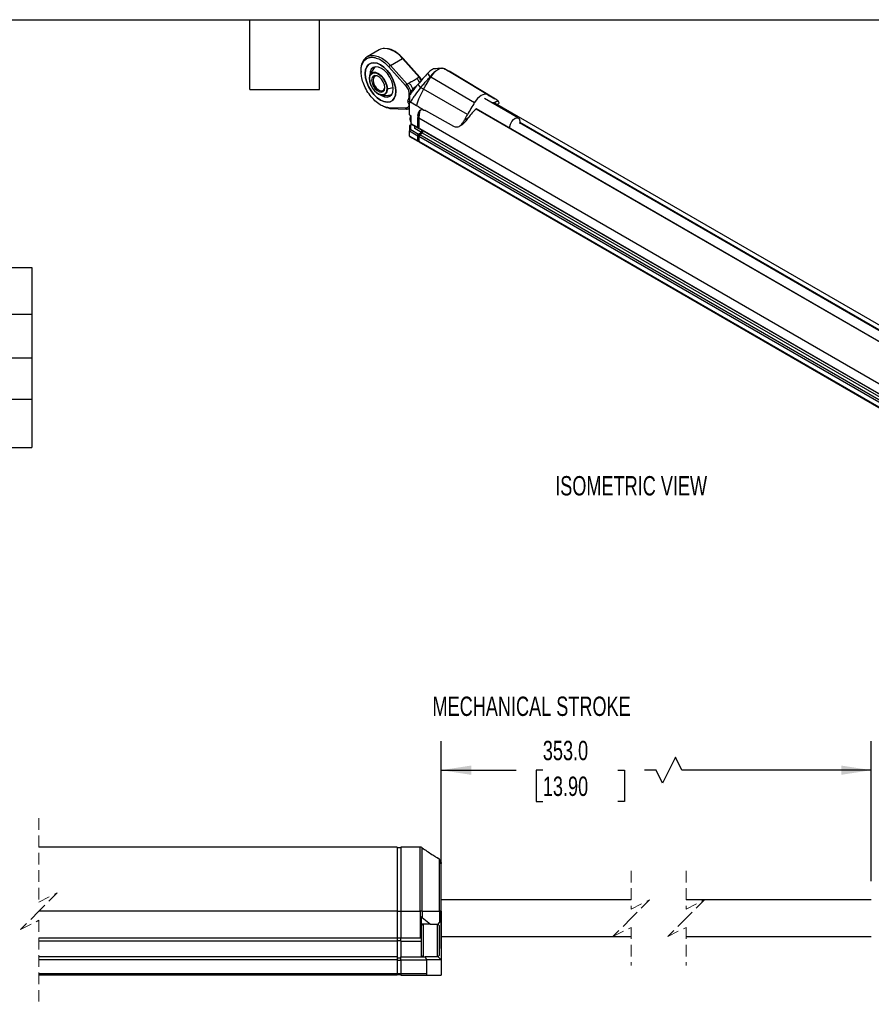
# Model space of a CAD drawing. Header units: millimetres. Extents: x 8 to 341, y 8 to 262.
# Tile 4 of 5: x 138 to 255, y 127 to 262. Entities that reach past the tile are written whole.
import ezdxf

# ---------------------------------------------------------------- set-up
doc = ezdxf.new("R2010")
doc.units = ezdxf.units.MM
doc.header["$LTSCALE"] = 1.25
doc.linetypes.add('HIDDEN', pattern=[1.905, 1.27, -0.635])
doc.layers.add('DIMENSIONS', color=140, linetype='Continuous', lineweight=25)
doc.layers.add('TEXT', color=140, linetype='Continuous', lineweight=25)
doc.styles.add('SLDTEXTSTYLE0', font='TXT', dxfattribs={"width": 0.7})
doc.dimstyles.new('SLDDIMSTYLE4', dxfattribs={"dimtxt": 2.69751, "dimasz": 4.1275, "dimexe": 0, "dimexo": 0.0625, "dimgap": 0.674377, "dimtad": 0, "dimtih": 1, "dimtoh": 1, "dimrnd": 1e-09, "dimzin": 4, "dimdsep": 46, "dimtxsty": 'SLDTEXTSTYLE0', "dimsah": 1, "dimcen": 0.09, "dimadec": 0, "dimazin": 1, "dimtfac": 1, "dimtofl": 0, "dimtmove": 0, "dimatfit": 3, "dimfxl": 0, "dimfrac": 2, "dimtolj": 1, "dimtzin": 12, "dimarcsym": 0})

# ---------------------------------------------------------------- blocks, each defined once
blk = doc.blocks.new('SW_TABLEANNOTATION_0')
at = {"layer": 'DIMENSIONS', "color": 0}
for p, q in [((0, 0), (0, -6.37)), ((0, 0), (68.44, 0)), ((68.44, 0), (68.44, -6.37)), ((68.44, 0), (103.4, 0)), ((103.4, 0), (103.4, -6.37)), ((0, -6.37), (0, -12.32)), ((0, -6.37), (68.44, -6.37)), ((68.44, -6.37), (68.44, -12.32)), ((68.44, -6.37), (103.4, -6.37)), ((103.4, -6.37), (103.4, -12.32)), ((0, -12.32), (0, -18)), ((0, -12.32), (68.44, -12.32)), ((68.44, -12.32), (68.44, -18)), ((68.44, -12.32), (103.4, -12.32)), ((103.4, -12.32), (103.4, -18)), ((0, -18), (0, -24.6)), ((0, -18), (68.44, -18)), ((68.44, -18), (68.44, -24.6)), ((68.44, -18), (103.4, -18)), ((103.4, -18), (103.4, -24.6)), ((0, -24.6), (68.44, -24.6)), ((68.44, -24.6), (103.4, -24.6))]:
    blk.add_line(p, q, dxfattribs=at)
at = {"layer": 'DIMENSIONS', "color": 0, "attachment_point": 1, "style": 'SLDTEXTSTYLE0'}
for s, insert, char_height in [('SLPC [MM]', (24.54, -1.87), 2.646), ('350', (82.56, -1.87), 2.646), ('US [ USEFUL STROKE ]', (13.5, -8.03), 2.6458), ('350', (82.56, -8.03), 2.646), ('MS [ MECHANICAL STROKE ]', (8.35, -13.85), 2.6458), ('353', (82.56, -13.85), 2.646), ('L [ TOTAL LENGTH ]', (16.21, -19.99), 2.6458), ('451', (82.56, -19.99), 2.646)]:
    blk.add_mtext(s, dxfattribs=dict(at, insert=insert, char_height=char_height))
blk = doc.blocks.new('_D_12')
at = {"layer": 'DIMENSIONS'}
for p, q in [((196, 134.98), (196, 163.31)), ((254.86, 144.18), (254.86, 163.31)), ((228.08, 161.1), (226.32, 157.57)), ((228.96, 159.34), (228.08, 161.1)), ((196, 159.34), (206.28, 159.34)), ((209.93, 159.34), (209.03, 159.34)), ((209.03, 159.34), (209.03, 155.05)), ((220.19, 159.34), (221.1, 159.34)), ((221.1, 159.34), (221.1, 155.05)), ((225.44, 159.34), (223.85, 159.34)), ((226.32, 157.57), (225.44, 159.34)), ((254.86, 159.34), (228.96, 159.34)), ((209.03, 155.05), (209.93, 155.05)), ((221.1, 155.05), (220.19, 155.05))]:
    blk.add_line(p, q, dxfattribs=at)
for points in [[(196, 159.34), (200.13, 158.7), (200.13, 159.97)], [(254.86, 159.34), (250.74, 159.97), (250.74, 158.7)]]:
    blk.add_solid(points, dxfattribs=at)
at = {"layer": 'DIMENSIONS', "char_height": 2.646, "attachment_point": 1, "style": 'SLDTEXTSTYLE0'}
for s, insert in [('353.0', (209.93, 163.35)), ('13.90', (209.93, 158.46))]:
    blk.add_mtext(s, dxfattribs=dict(at, insert=insert))

msp = doc.modelspace()

# ---------------------------------------------------------------- linework, layer by layer
for p, q in [((187.526, 257.828), (185.887, 256.882)), ((189.076, 255.68), (190.715, 256.627)), ((190.715, 256.627), (192.996, 254.067)), ((193.087, 254.088), (190.806, 256.647)), ((188.87, 255.482), (191.15, 252.922)), ((191.357, 253.121), (189.076, 255.68)), ((194.526, 254.146), (194.197, 254.627)), ((196.497, 255.2), (196.424, 255.242)), ((202.389, 251.671), (196.497, 255.2)), ((197.089, 254.901), (197.492, 254.669)), ((197.127, 254.873), (197.089, 254.901)), ((197.551, 254.636), (197.131, 254.878)), ((197.492, 254.669), (203.384, 251.14)), ((197.577, 254.621), (197.492, 254.669)), ((203.467, 251.093), (197.577, 254.621)), ((186.213, 253.892), (186.272, 254.29)), ((191.635, 253.281), (191.357, 253.121)), ((192.996, 254.067), (192.717, 253.906)), ((193.2, 252.656), (192.87, 253.133)), ((194.526, 254.146), (194.598, 254.104)), ((194.598, 254.104), (200.599, 250.638)), ((191.62, 251.795), (191.62, 251.233)), ((192.305, 252.632), (192.62, 252.837)), ((192.305, 252.632), (192.403, 252.576)), ((193.603, 252.424), (193.2, 252.656)), ((199.603, 248.957), (193.603, 252.424)), ((191.481, 250.809), (191.69, 251.449)), ((191.69, 250.688), (191.481, 250.809)), ((191.69, 248.915), (191.69, 250.543)), ((191.84, 250.687), (192.655, 250.217)), ((206.581, 248.491), (201.971, 251.153)), ((203.214, 250.556), (203.763, 250.873)), ((203.214, 250.556), (203.488, 250.443)), ((321.979, 182.047), (203.362, 250.523)), ((203.659, 250.352), (203.899, 250.49)), ((191.15, 249.837), (188.87, 249.91)), ((189.008, 249.789), (191.288, 249.717)), ((191.627, 249.798), (191.69, 249.835)), ((192.876, 249.057), (192.848, 248.574)), ((193.957, 249.479), (197.705, 247.376)), ((319.245, 181.35), (200.805, 249.724)), ((319.275, 181.358), (200.822, 249.74)), ((200.835, 249.75), (200.835, 249.777)), ((191.69, 248.915), (191.915, 248.785)), ((191.69, 248.915), (191.915, 248.785)), ((191.69, 248.915), (191.69, 248.915)), ((191.755, 248.414), (191.755, 248.303)), ((191.915, 247.698), (191.915, 248.785)), ((192.815, 247.178), (191.915, 247.698)), ((192.044, 247.624), (191.915, 247.698)), ((192.825, 248.826), (192.815, 248.82)), ((192.815, 248.82), (192.815, 247.178)), ((192.848, 247.212), (192.848, 248.574)), ((192.848, 248.574), (192.976, 248.499)), ((317.041, 176.834), (192.976, 248.455)), ((192.976, 248.455), (192.976, 247.078)), ((199.225, 248.253), (199.773, 248.569)), ((320.585, 182.101), (206.751, 247.817)), ((320.623, 182.146), (206.762, 247.876)), ((191.872, 247.573), (191.69, 247.468)), ((191.69, 247.468), (191.69, 246.726)), ((191.69, 246.726), (191.872, 246.917)), ((191.69, 246.726), (192.815, 246.076)), ((191.69, 246.02), (191.69, 246.726)), ((191.872, 247.573), (192.002, 247.648)), ((191.872, 246.917), (191.872, 247.573)), ((191.872, 246.917), (192.944, 246.299)), ((192.044, 247.624), (192.944, 247.104)), ((192.43, 247.041), (192.43, 247.401)), ((193.33, 246.521), (192.43, 247.041)), ((192.815, 247.178), (192.944, 247.104)), ((192.848, 247.212), (192.976, 247.138)), ((192.957, 247.149), (192.848, 247.212)), ((192.944, 247.104), (192.976, 247.123)), ((193.33, 246.521), (192.944, 246.299)), ((192.957, 247.149), (192.976, 247.138)), ((192.957, 246.269), (193.362, 246.503)), ((317.041, 175.457), (192.976, 247.078)), ((192.976, 247.078), (193.105, 247.004)), ((317.17, 175.383), (193.105, 247.004)), ((193.49, 246.421), (193.105, 246.199)), ((193.33, 246.874), (193.33, 246.521)), ((193.362, 246.503), (193.362, 246.856)), ((193.362, 246.503), (193.49, 246.429)), ((193.49, 246.781), (193.49, 246.421)), ((317.555, 174.8), (193.49, 246.421)), ((198.523, 247.387), (198.83, 247.564)), ((192.815, 245.371), (191.69, 246.02)), ((191.69, 246.02), (191.69, 245.99)), ((191.69, 245.99), (192.834, 245.329)), ((192.944, 246.299), (192.815, 246.076)), ((192.815, 246.076), (192.815, 245.371)), ((192.848, 246.079), (192.957, 246.269)), ((192.848, 246.079), (192.989, 245.998)), ((192.848, 245.389), (192.848, 246.079)), ((192.976, 245.315), (192.848, 245.389)), ((192.857, 245.369), (192.976, 245.3)), ((192.88, 245.334), (192.899, 245.345)), ((192.957, 246.269), (193.098, 246.188)), ((193.105, 246.199), (192.976, 245.976)), ((317.041, 174.355), (192.976, 245.976)), ((192.976, 245.976), (192.976, 245.271)), ((317.041, 173.649), (192.976, 245.271)), ((192.995, 245.229), (317.06, 173.608)), ((317.17, 174.577), (193.105, 246.199)), ((190.003, 148.82), (140.996, 148.82)), ((190.003, 148.817), (140.996, 148.817)), ((190.003, 148.82), (190.003, 148.817)), ((190.003, 148.817), (190.003, 140.076)), ((190.503, 148.72), (190.003, 148.72)), ((193.131, 148.82), (190.503, 148.82)), ((190.503, 148.82), (190.503, 148.817)), ((190.503, 148.817), (190.503, 140.076)), ((193.131, 148.817), (190.503, 148.817)), ((193.131, 148.817), (193.131, 148.82)), ((193.131, 140.076), (193.131, 148.817)), ((193.438, 140.076), (193.438, 148.718)), ((195.811, 147.117), (195.509, 147.352)), ((195.835, 147.064), (195.811, 147.117)), ((195.811, 140.076), (195.811, 147.117)), ((222.022, 141.597), (196.003, 141.597)), ((254.864, 141.597), (229.522, 141.597)), ((190.003, 140.076), (140.996, 140.076)), ((190.003, 140.076), (190.003, 136.367)), ((190.003, 140.076), (190.503, 140.076)), ((190.503, 140.076), (193.131, 140.076)), ((190.503, 140.076), (190.503, 136.367)), ((193.438, 140.076), (193.131, 140.076)), ((193.131, 140.076), (193.131, 136.367)), ((193.438, 140.076), (193.438, 139.191)), ((193.438, 140.076), (195.811, 140.076)), ((195.811, 140.076), (195.811, 138.505)), ((196.003, 140.076), (195.811, 140.076)), ((196.003, 140.076), (196.003, 138.697)), ((193.303, 139.266), (193.303, 136.336)), ((193.438, 139.191), (194.583, 138.297)), ((196.003, 138.697), (196.003, 133.397)), ((193.553, 138.297), (193.303, 138.047)), ((194.583, 138.297), (193.303, 138.297)), ((193.603, 133.797), (193.603, 138.297)), ((194.583, 138.297), (195.603, 138.297)), ((195.503, 136.25), (195.503, 138.297)), ((195.803, 138.047), (195.553, 138.297)), ((195.603, 138.297), (195.811, 138.505)), ((195.603, 138.247), (195.603, 138.297)), ((195.803, 136.224), (195.803, 138.047)), ((190.003, 136.367), (140.996, 136.367)), ((190.003, 135.967), (140.996, 135.967)), ((190.003, 136.408), (190.503, 136.408)), ((190.003, 136.367), (190.003, 135.967)), ((190.003, 136.067), (190.503, 136.067)), ((190.003, 135.967), (190.003, 133.797)), ((190.503, 135.967), (190.503, 136.367)), ((193.131, 136.367), (190.503, 136.367)), ((190.503, 135.967), (193.303, 135.967)), ((190.503, 135.967), (190.503, 133.797)), ((193.303, 136.336), (193.303, 135.967)), ((193.303, 135.967), (193.303, 133.797)), ((195.503, 133.797), (195.503, 136.25)), ((195.803, 134.047), (195.803, 136.224)), ((196.003, 136.597), (222.022, 136.597)), ((229.522, 136.597), (254.864, 136.597)), ((190.003, 133.797), (140.996, 133.797)), ((190.003, 133.397), (140.996, 133.397)), ((190.003, 133.797), (190.003, 133.397)), ((190.003, 133.697), (190.503, 133.697)), ((190.003, 133.397), (190.003, 131.497)), ((190.003, 133.355), (190.503, 133.355)), ((190.503, 133.797), (193.837, 133.797)), ((190.503, 133.397), (190.503, 133.797)), ((190.503, 133.397), (194.003, 133.397)), ((190.503, 133.397), (190.503, 131.497)), ((193.303, 134.047), (193.553, 133.797)), ((193.837, 133.797), (194.003, 133.397)), ((195.603, 133.797), (193.837, 133.797)), ((194.003, 133.397), (194.003, 131.497)), ((196.003, 133.397), (194.003, 133.397)), ((195.553, 133.797), (195.803, 134.047)), ((195.603, 133.797), (195.603, 133.847)), ((195.603, 133.797), (196.003, 133.397)), ((196.003, 133.397), (196.003, 131.297)), ((190.003, 131.497), (140.996, 131.497)), ((190.003, 131.297), (140.996, 131.297)), ((190.003, 131.497), (190.003, 131.297)), ((190.503, 131.497), (190.003, 131.497)), ((190.003, 131.397), (190.503, 131.397)), ((194.003, 131.497), (190.503, 131.497)), ((190.503, 131.497), (190.503, 131.297)), ((190.503, 131.297), (194.203, 131.297)), ((194.203, 131.297), (196.003, 131.297))]:
    msp.add_line(p, q)
at = {"color": 7, "linetype": 'HIDDEN', "lineweight": 18}
for p, q in [((140.996, 152.789), (140.996, 141.309)), ((222.022, 145.566), (222.022, 140.347)), ((229.522, 145.566), (229.522, 140.347)), ((140.996, 141.309), (143.496, 142.559)), ((143.496, 142.559), (140.996, 140.059)), ((222.022, 140.347), (224.522, 141.597)), ((224.522, 141.597), (222.022, 139.097)), ((229.522, 140.347), (232.022, 141.597)), ((232.022, 141.597), (229.522, 139.097)), ((140.996, 140.059), (138.496, 137.559)), ((138.496, 137.559), (140.996, 138.809)), ((140.996, 138.809), (140.996, 127.328)), ((222.022, 139.097), (219.522, 136.597)), ((229.522, 139.097), (227.022, 136.597)), ((219.522, 136.597), (222.022, 137.847)), ((222.022, 137.847), (222.022, 132.628)), ((227.022, 136.597), (229.522, 137.847)), ((229.522, 137.847), (229.522, 132.628))]:
    msp.add_line(p, q, dxfattribs=at)
at = {"flags": 128}
for points in [[(185.642, 254.56), (185.694, 253.993), (185.848, 253.393), (186.097, 252.792), (186.428, 252.219), (186.824, 251.703), (187.266, 251.27), (187.731, 250.941), (188.196, 250.733), (188.637, 250.657), (189.033, 250.715), (189.364, 250.906), (189.613, 251.22), (189.767, 251.641), (189.82, 252.148), (189.767, 252.715), (189.613, 253.314), (189.364, 253.915), (189.033, 254.488), (188.637, 255.004), (188.196, 255.437), (187.731, 255.766), (187.266, 255.974), (186.824, 256.05), (186.428, 255.992), (186.097, 255.801), (185.848, 255.487), (185.694, 255.066), (185.642, 254.56)], [(189.82, 252.148), (189.767, 251.641), (189.613, 251.22), (189.364, 250.906), (189.033, 250.715), (188.637, 250.657), (188.196, 250.733), (187.731, 250.941), (187.266, 251.27), (186.824, 251.703), (186.428, 252.219), (186.097, 252.792), (185.848, 253.393), (185.694, 253.993), (185.642, 254.56), (185.694, 255.066), (185.848, 255.487), (186.097, 255.801), (186.428, 255.992), (186.824, 256.05), (187.266, 255.974), (187.731, 255.766), (188.196, 255.437), (188.637, 255.004), (189.033, 254.488), (189.364, 253.915), (189.613, 253.314), (189.767, 252.715), (189.82, 252.148)], [(185.886, 256.881), (185.926, 256.903), (186.37, 257.049), (186.875, 257.05), (187.421, 256.904), (187.984, 256.619), (188.544, 256.206), (189.076, 255.68)], [(190.715, 256.627), (190.742, 256.641), (190.766, 256.65), (190.785, 256.654), (190.8, 256.652), (190.806, 256.647)], [(187.805, 251.605), (187.86, 251.572), (188.276, 251.396), (188.663, 251.357), (188.996, 251.46), (189.252, 251.697), (189.412, 252.052), (189.467, 252.5), (189.412, 253.012), (189.252, 253.553), (188.996, 254.084), (188.663, 254.571), (188.276, 254.981), (187.86, 255.284), (187.444, 255.461), (187.056, 255.499), (186.724, 255.396), (186.468, 255.16), (186.308, 254.805), (186.253, 254.356)], [(186.272, 254.29), (186.273, 254.294), (186.447, 254.588), (186.718, 254.744), (187.059, 254.748), (187.438, 254.599), (187.816, 254.311), (188.158, 253.913), (188.429, 253.444), (188.603, 252.949), (188.662, 252.477)], [(196.497, 255.2), (196.292, 255.27), (196.059, 255.275), (195.808, 255.216), (195.547, 255.095), (195.287, 254.915), (195.036, 254.684), (194.803, 254.411), (194.598, 254.104)], [(186.509, 253.688), (186.564, 253.301), (186.72, 252.898), (186.959, 252.528), (187.253, 252.235), (187.566, 252.054), (187.859, 252.008), (188.099, 252.102), (188.255, 252.324), (188.309, 252.649), (188.255, 253.035), (188.099, 253.438), (187.859, 253.808), (187.566, 254.101), (187.253, 254.282), (186.959, 254.328), (186.72, 254.234), (186.564, 254.012), (186.509, 253.688)], [(187.459, 254.177), (187.432, 254.19), (187.148, 254.261), (186.912, 254.192), (186.756, 253.991), (186.702, 253.688)], [(186.702, 253.688), (186.756, 253.321), (186.912, 252.941), (187.148, 252.6), (187.432, 252.343), (187.726, 252.204), (187.99, 252.204), (188.189, 252.341), (188.296, 252.597), (188.308, 252.707)], [(192.996, 254.067), (193.023, 254.081), (193.046, 254.09), (193.066, 254.094), (193.08, 254.092), (193.087, 254.088)], [(193.603, 252.424), (193.728, 252.633), (193.852, 252.843), (193.977, 253.053), (194.101, 253.263), (194.226, 253.474), (194.35, 253.684), (194.474, 253.894), (194.598, 254.104)], [(202.389, 251.671), (202.195, 251.737), (201.976, 251.743), (201.739, 251.687), (201.494, 251.572), (201.248, 251.403), (201.011, 251.185), (200.792, 250.927), (200.599, 250.638)], [(200.599, 250.638), (200.474, 250.428), (200.35, 250.218), (200.226, 250.007), (200.101, 249.797), (199.977, 249.587), (199.852, 249.377), (199.728, 249.167), (199.603, 248.957)], [(188.933, 249.817), (188.544, 249.897), (188.25, 250.002)], [(191.316, 249.719), (191.297, 249.717), (191.288, 249.717)], [(191.69, 249.842), (191.679, 249.833), (191.616, 249.792)], [(193.665, 249.589), (193.489, 249.621), (193.326, 249.614), (193.179, 249.567), (193.053, 249.482), (192.951, 249.361), (192.876, 249.207), (192.831, 249.025), (192.815, 248.82)], [(193.103, 249.505), (193.016, 249.031), (192.976, 248.455)], [(191.839, 248.83), (191.782, 248.645), (191.755, 248.414)], [(205.459, 247.063), (205.431, 247.341), (205.504, 247.675), (205.667, 248.008), (205.898, 248.288), (206.159, 248.474), (206.413, 248.536), (206.619, 248.466), (206.746, 248.274), (206.776, 247.989), (206.728, 247.729)], [(193.438, 148.718), (193.436, 148.722), (193.432, 148.723), (193.429, 148.723)], [(196.003, 140.076), (196.003, 142.442), (196.003, 143.853), (196.003, 145.203), (196.003, 146.184), (196.003, 146.651)], [(196.003, 138.697), (195.995, 138.689), (195.97, 138.664), (195.93, 138.625), (195.877, 138.571), (195.811, 138.505)]]:
    msp.add_lwpolyline(points, dxfattribs=at)
for centre, radius, start, end in [((188.236, 256.573), 1.442, 87.75121, 119.51028), ((187.917, 254.548), 3.487, 36.60674, 83.80567), ((187.215, 255.156), 2.178, 127.61958, 190.71042), ((189.382, 255.156), 0.607, 120.27297, 147.59826), ((268.405, 388.776), 151.701, 241.70499, 242.13113), ((188.64, 253.904), 2.427, 180.29107, 250.09931), ((191.662, 252.597), 0.607, 120.27297, 147.59826), ((189.734, 251.655), 2.186, 8.31346, 42.10348), ((191.274, 252.543), 2.299, 27.8513, 41.51346), ((187.946, 252.339), 0.73, 259.62259, 10.89854), ((191.763, 252.069), 0.31, 242.51678, 275.81511), ((201.357, 247.785), 9.035, 149.11199, 164.38854), ((274.314, 385.28), 151.738, 241.70499, 242.13113), ((202.803, 249.056), 1.556, 74.65304, 85.86251), ((202.535, 249.538), 1.813, 47.41389, 62.09044), ((189.025, 249.948), 0.16, 193.73316, 263.84499), ((191.305, 249.875), 0.16, 193.73316, 263.84499), ((191.382, 250.232), 0.498, 267.05341, 297.99628), ((204.884, 245.04), 6.211, 130.68464, 145.37371), ((192.6, 248.377), 0.855, 149.24121, 216.85493), ((207.578, 244.219), 9.277, 149.2829, 154.22117), ((192.855, 245.365), 0.0397, 170.78596, 309.20329), ((192.87, 245.387), 0.0229, 174.37962, 234.30196), ((193.019, 245.265), 0.0436, 172.74417, 235.94365), ((193.131, 138.797), 0.5, 52.00007, 69.85907), ((193.131, 135.867), 0.5, 69.85911, 90.00043), ((194.203, 131.497), 0.2, 179.99981, 270.00019)]:
    msp.add_arc(centre, radius, start, end)
for points, knots in [([(190.804, 256.65), (190.603, 256.857), (190.258, 257.214), (189.651, 257.64), (189.108, 257.925), (188.753, 257.963), (188.624, 257.976)], [0, 0, 0, 0, 0.28906259, 0.49820827, 0.81685711, 1, 1, 1, 1]), ([(185.136, 255.555), (185.198, 255.754), (185.328, 256.173), (185.732, 256.6), (186.284, 256.823), (186.947, 256.79), (187.639, 256.517), (188.296, 256.074), (188.685, 255.673), (188.87, 255.482)], [0, 0, 0, 0, 0.1339296, 0.2818422, 0.4352497, 0.5886572, 0.7365698, 0.874586, 1, 1, 1, 1]), ([(188.307, 250.013), (188.091, 250.101), (187.642, 250.284), (186.946, 250.826), (186.285, 251.553), (185.729, 252.417), (185.333, 253.313), (185.107, 254.159), (185.051, 254.897), (185.063, 255.367), (185.134, 255.549), (185.136, 255.555)], [0, 0, 0, 0, 0.1217517, 0.2522336, 0.3875629, 0.5228921, 0.653374, 0.7751257, 0.8857603, 0.996395, 1, 1, 1, 1]), ([(187.026, 255.475), (187.011, 255.463), (186.835, 255.326), (186.583, 254.975), (186.363, 254.569), (186.283, 254.324), (186.265, 254.268)], [0, 0, 0, 0, 0.0410173, 0.4617619, 0.8778932, 1, 1, 1, 1]), ([(186.285, 254.196), (186.315, 254.299), (186.364, 254.401), (186.513, 254.57), (186.614, 254.637), (186.87, 254.693), (187.025, 254.682), (187.275, 254.593), (187.361, 254.551), (187.531, 254.447), (187.616, 254.384), (187.861, 254.171), (188.009, 253.997), (188.25, 253.641), (188.343, 253.46), (188.478, 253.126), (188.52, 252.973), (188.571, 252.706), (188.581, 252.59), (188.581, 252.492)], [0, 0, 0, 0, 0.125, 0.125, 0.25, 0.25, 0.375, 0.375, 0.4375, 0.4375, 0.5, 0.5, 0.625, 0.625, 0.75, 0.75, 0.875, 0.875, 1, 1, 1, 1]), ([(194.197, 254.627), (193.976, 254.378), (193.534, 253.88), (193.091, 253.382), (192.87, 253.133)], [0, 0, 0, 0, 0.5000301, 1, 1, 1, 1]), ([(195.074, 255.216), (195.067, 255.217), (195.012, 255.226), (194.851, 255.16), (194.616, 255.019), (194.386, 254.828), (194.255, 254.688), (194.197, 254.627)], [0, 0, 0, 0, 0.04246441, 0.30139569, 0.55506411, 0.80527697, 1, 1, 1, 1]), ([(196.424, 255.242), (196.321, 255.296), (196.189, 255.312), (195.889, 255.263), (195.72, 255.198), (195.369, 254.995), (195.187, 254.858), (194.839, 254.533), (194.673, 254.345), (194.526, 254.146)], [0, 0, 0, 0, 0.25, 0.25, 0.5, 0.5, 0.75, 0.75, 1, 1, 1, 1]), ([(196.122, 255.297), (195.931, 255.283), (195.581, 255.258), (195.237, 255.233), (195.081, 255.222)], [0, 0, 0, 0, 0.54882102, 1, 1, 1, 1]), ([(196.424, 255.242), (196.496, 255.205), (196.567, 255.168), (196.639, 255.131), (196.714, 255.092), (196.789, 255.054), (196.864, 255.016), (196.939, 254.977), (197.014, 254.939), (197.089, 254.901)], [0, 0, 0, 0, 0.0014325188, 0.0014325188, 0.0014325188, 0.0029255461, 0.0029255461, 0.0029255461, 0.0044185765, 0.0044185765, 0.0044185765, 0.0044185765]), ([(186.213, 253.892), (186.21, 253.883), (186.211, 253.874), (186.22, 253.858), (186.228, 253.85), (186.238, 253.844)], [0, 0, 0, 0, 0.5, 0.5, 1, 1, 1, 1]), ([(187.74, 251.685), (187.726, 251.687), (187.622, 251.698), (187.408, 251.807), (187.121, 252.008), (186.858, 252.279), (186.638, 252.581), (186.427, 252.967), (186.268, 253.409), (186.247, 253.711), (186.238, 253.844)], [0, 0, 0, 0, 0.0211025, 0.1549784, 0.2888543, 0.418733, 0.5412887, 0.6542794, 0.847358, 1, 1, 1, 1]), ([(192.717, 253.906), (192.626, 253.854), (192.542, 253.795), (192.459, 253.735), (192.417, 253.705), (192.375, 253.676), (192.333, 253.647), (192.29, 253.618), (192.246, 253.59), (192.201, 253.564), (192.156, 253.538), (192.11, 253.514), (192.062, 253.491), (192.015, 253.468), (191.966, 253.445), (191.918, 253.423), (191.821, 253.379), (191.725, 253.333), (191.635, 253.281)], [0.0092564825, 0.0092564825, 0.0092564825, 0.0092564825, 0.0100927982, 0.0100927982, 0.0100927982, 0.0105109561, 0.0105109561, 0.0105109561, 0.010929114, 0.010929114, 0.010929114, 0.0113472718, 0.0113472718, 0.0113472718, 0.0117654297, 0.0117654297, 0.0117654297, 0.0126017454, 0.0126017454, 0.0126017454, 0.0126017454]), ([(191.635, 253.281), (191.715, 253.183), (191.873, 252.987), (192.044, 252.641), (192.141, 252.38), (192.154, 252.252), (192.156, 252.234)], [0, 0, 0, 0, 0.3161022, 0.6322044, 0.9483067, 1, 1, 1, 1]), ([(192.87, 253.133), (192.588, 252.817), (192.324, 252.489), (191.983, 252.016), (191.884, 251.871), (191.791, 251.727)], [0.76386177, 0.76386177, 0.76386177, 0.76386177, 1.03633188, 1.03633188, 1.15677515, 1.15677515, 1.15677515, 1.15677515]), ([(193.07, 253.359), (193.03, 253.442), (192.936, 253.641), (192.797, 253.808), (192.717, 253.906)], [0, 0, 0, 0, 0.4177756, 1, 1, 1, 1]), ([(193.359, 253.684), (193.339, 253.726), (193.265, 253.876), (193.16, 254), (193.084, 254.09)], [0, 0, 0, 0, 0.2832081, 1, 1, 1, 1]), ([(193.2, 252.656), (193.344, 252.817), (193.487, 252.978), (193.63, 253.139), (193.78, 253.307), (193.929, 253.474), (194.078, 253.642), (194.227, 253.81), (194.377, 253.978), (194.526, 254.146)], [0, 0, 0, 0, 0.0014325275, 0.0014325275, 0.0014325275, 0.0029255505, 0.0029255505, 0.0029255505, 0.0044185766, 0.0044185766, 0.0044185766, 0.0044185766]), ([(188.581, 252.492), (188.571, 252.369), (188.55, 252.092), (188.392, 251.832), (188.18, 251.692), (187.975, 251.64), (187.815, 251.671), (187.74, 251.685)], [0, 0, 0, 0, 0.2212065, 0.501013, 0.6647574, 0.8423631, 1, 1, 1, 1]), ([(188.662, 252.477), (188.648, 252.476), (188.633, 252.476), (188.604, 252.481), (188.591, 252.486), (188.581, 252.492)], [0, 0, 0, 0, 0.5, 0.5, 1, 1, 1, 1]), ([(189.46, 252.637), (189.449, 252.633), (189.214, 252.543), (188.932, 252.509), (188.662, 252.477)], [0, 0, 0, 0, 0.0467247, 1, 1, 1, 1]), ([(191.15, 252.922), (191.216, 252.847), (191.281, 252.762), (191.398, 252.577), (191.45, 252.477), (191.535, 252.273), (191.567, 252.17), (191.61, 251.973), (191.62, 251.879), (191.62, 251.795)], [0, 0, 0, 0, 0.25, 0.25, 0.5, 0.5, 0.75, 0.75, 1, 1, 1, 1]), ([(191.77, 251.693), (191.792, 251.764), (191.899, 252.121), (192.124, 252.405), (192.305, 252.632)], [0, 0, 0, 0, 0.2002978, 1, 1, 1, 1]), ([(193.2, 252.656), (192.931, 252.334), (192.68, 252.004), (192.337, 251.508), (192.229, 251.342), (192.025, 251.013), (191.929, 250.849), (191.84, 250.687)], [0, 0, 0, 0, 0.5, 0.5, 0.75, 0.75, 1, 1, 1, 1]), ([(187.79, 251.627), (187.919, 251.603), (188.244, 251.544), (188.724, 251.551), (189.053, 251.645), (189.189, 251.683)], [0, 0, 0, 0, 0.2794676, 0.7032066, 1, 1, 1, 1]), ([(191.62, 250.422), (191.62, 250.338), (191.61, 250.256), (191.567, 250.108), (191.535, 250.042), (191.45, 249.936), (191.398, 249.896), (191.281, 249.846), (191.216, 249.835), (191.15, 249.837)], [0, 0, 0, 0, 0.25, 0.25, 0.5, 0.5, 0.75, 0.75, 1, 1, 1, 1]), ([(191.69, 250.272), (191.676, 250.294), (191.534, 250.515), (191.506, 250.67), (191.481, 250.809)], [0, 0, 0, 0, 0.0985945, 1, 1, 1, 1]), ([(203.891, 250.504), (203.911, 250.512), (203.973, 250.537), (203.949, 250.672), (203.828, 250.802), (203.763, 250.873)], [0, 0, 0, 0, 0.1751827, 0.553337, 1, 1, 1, 1]), ([(191.265, 249.719), (191.328, 249.719), (191.455, 249.718), (191.562, 249.767), (191.616, 249.792)], [0, 0, 0, 0, 0.4904885, 1, 1, 1, 1]), ([(192.825, 248.826), (192.853, 248.967), (192.91, 249.25), (193.09, 249.51), (193.228, 249.579), (193.246, 249.587)], [0, 0, 0, 0, 0.4660563, 0.9311158, 1, 1, 1, 1]), ([(197.705, 247.376), (197.775, 247.336), (197.846, 247.308), (197.992, 247.272), (198.067, 247.264), (198.214, 247.271), (198.287, 247.286), (198.431, 247.336), (198.5, 247.37), (198.634, 247.458), (198.699, 247.511), (198.822, 247.631), (198.879, 247.697), (199.045, 247.915), (199.14, 248.078), (199.225, 248.253)], [0, 0, 0, 0, 0.125, 0.125, 0.25, 0.25, 0.375, 0.375, 0.5, 0.5, 0.625, 0.625, 0.75, 0.75, 1, 1, 1, 1]), ([(198.831, 247.578), (198.865, 247.594), (199.015, 247.664), (199.311, 247.958), (199.582, 248.298), (199.742, 248.526), (199.773, 248.569)], [0, 0, 0, 0, 0.09124486, 0.4086797, 0.88880398, 1, 1, 1, 1]), ([(193.438, 148.718), (193.391, 148.746), (193.297, 148.804), (193.186, 148.813), (193.131, 148.817)], [0, 0, 0, 0, 0.4963602, 1, 1, 1, 1]), ([(193.438, 148.718), (193.867, 148.415), (194.466, 147.993), (195.147, 147.569), (195.407, 147.413), (195.487, 147.365), (195.509, 147.352)], [0, 0, 0, 0, 0.634038, 0.88622, 0.9693479, 1, 1, 1, 1]), ([(196.001, 146.66), (195.996, 146.633), (195.988, 146.593), (196.004, 146.516), (195.985, 146.517), (195.983, 146.52), (195.982, 146.523), (195.981, 146.525), (195.98, 146.528), (195.979, 146.531), (195.978, 146.535), (195.977, 146.541), (195.972, 146.559), (195.965, 146.595), (195.94, 146.722), (195.922, 146.889), (195.856, 147.02), (195.835, 147.064)], [0, 0, 0, 0, 0.137024, 0.2002215, 0.2042445, 0.2079167, 0.2131005, 0.2162825, 0.2198594, 0.223832, 0.2281969, 0.2380932, 0.2495147, 0.3094599, 0.3891158, 0.795703, 1, 1, 1, 1]), ([(196.003, 146.657), (196.003, 146.686), (196.003, 146.775), (196.003, 146.663), (196.003, 146.589)], [0, 0, 0, 0, 0.3292561, 1, 1, 1, 1]), ([(196.003, 146.651), (196.003, 146.651), (196.003, 146.653), (196.002, 146.654), (196.002, 146.656)], [0, 0, 0, 0, 0.1067039, 1, 1, 1, 1])]:
    msp.add_open_spline(points, degree=3, knots=knots)
for points in [[(186.238, 253.844), (186.238, 253.957), (186.25, 254.078), (186.285, 254.196)], [(191.69, 251.558), (191.722, 251.617), (191.756, 251.673), (191.791, 251.727)], [(191.69, 251.558), (191.69, 251.228), (191.69, 250.889), (191.69, 250.543)], [(191.69, 250.543), (191.739, 250.594), (191.789, 250.641), (191.84, 250.687)], [(188.87, 249.91), (188.7, 249.916), (188.512, 249.947), (188.307, 250.013)], [(192.655, 250.217), (192.992, 250.008), (193.329, 249.799), (193.665, 249.589)], [(193.665, 249.589), (193.765, 249.569), (193.862, 249.533), (193.957, 249.479)]]:
    msp.add_open_spline(points, degree=3)
at = {"layer": 'TEXT'}
for p, q in [((7.937, 261.938), (341.312, 261.938)), ((169.863, 252.412), (169.863, 261.938)), ((179.387, 252.412), (179.387, 261.938)), ((169.863, 252.412), (179.387, 252.412))]:
    msp.add_line(p, q, dxfattribs=at)

# ---------------------------------------------------------------- block references
at = {"layer": 'DIMENSIONS'}
msp.add_blockref('SW_TABLEANNOTATION_0', (36.616, 228.04), dxfattribs=at)

# ---------------------------------------------------------------- texts
at = {"layer": 'DIMENSIONS', "char_height": 2.64583, "attachment_point": 1, "style": 'SLDTEXTSTYLE0'}
for s, insert in [('ISOMETRIC VIEW', (211.622, 199.542)), ('MECHANICAL STROKE', (194.838, 169.398))]:
    msp.add_mtext(s, dxfattribs=dict(at, insert=insert))

# ---------------------------------------------------------------- dimensions: what is measured, and where the dimension line sits
at = {"layer": 'DIMENSIONS'}
dim = msp.add_linear_dim(base=(254.864, 159.339), p1=(196.003, 133.397), p2=(254.864, 142.597), text='353.0', dimstyle='SLDDIMSTYLE4', dxfattribs=at)
dim.commit()
dim.dimension.update_dxf_attribs({"geometry": '_D_12', "text_midpoint": (215.062, 159.339), "dimtype": 160})

doc.saveas('drawing.dxf')
